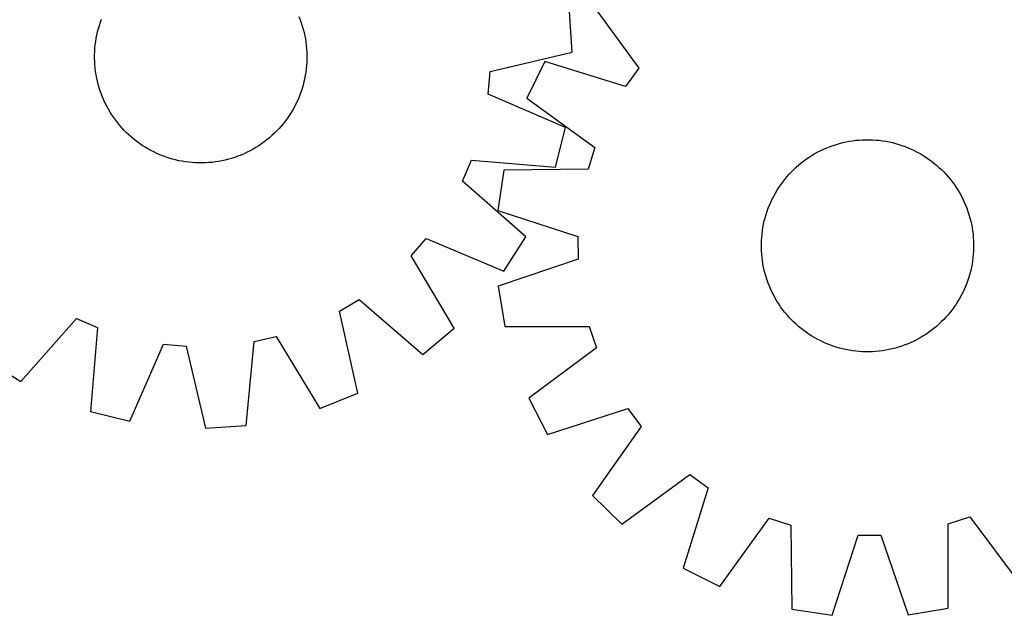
# Model space of a CAD drawing. Header units: millimetres. Extents: x 7 to 1493, y 8 to 2993.
# Tile 9 of 13: x 765 to 1136, y 2119 to 2343. Entities that reach past the tile are written whole.
import ezdxf

# ---------------------------------------------------------------- set-up
doc = ezdxf.new("R2010")
doc.units = ezdxf.units.MM
doc.layers.add('CUT', color=7, linetype='CONTINUOUS', true_color=0x000000)

msp = doc.modelspace()

# ---------------------------------------------------------------- linework, layer by layer
at = {"layer": 'CUT'}
for p, q in [((979.223021, 2350.602987), (997.937075, 2324.936687)), ((972.87942, 2330.921673), (971.842013, 2346.272709)), ((794.696579, 2341.056191), (795.088719, 2342.250022)), ((795.088719, 2342.250022), (795.518165, 2343.430947)), ((869.894474, 2344.360585), (870.353302, 2343.190763)), ((870.353302, 2343.190763), (870.775158, 2342.007106)), ((870.775158, 2342.007106), (871.159627, 2340.810782)), ((793.747677, 2337.409097), (794.025727, 2338.634533)), ((794.025727, 2338.634533), (794.342132, 2339.850631)), ((794.342132, 2339.850631), (794.696579, 2341.056191)), ((871.159627, 2340.810782), (871.506328, 2339.602972)), ((871.506328, 2339.602972), (871.81492, 2338.384868)), ((871.81492, 2338.384868), (872.085099, 2337.157671)), ((793.146209, 2333.688889), (793.307701, 2334.935053)), ((793.307701, 2334.935053), (793.508256, 2336.175531)), ((793.508256, 2336.175531), (793.747677, 2337.409097)), ((872.085099, 2337.157671), (872.316597, 2335.922594)), ((872.316597, 2335.922594), (872.509186, 2334.680855)), ((872.509186, 2334.680855), (872.662675, 2333.433679)), ((792.897511, 2329.928588), (792.941013, 2331.18442)), ((792.941013, 2331.18442), (793.023939, 2332.438266)), ((793.023939, 2332.438266), (793.146209, 2333.688889)), ((872.662675, 2333.433679), (872.776915, 2332.182297)), ((872.776915, 2332.182297), (872.851791, 2330.927945)), ((872.851791, 2330.927945), (872.88723, 2329.671859)), ((941.952057, 2323.677848), (972.87942, 2330.921673)), ((792.893478, 2328.672009), (792.897511, 2329.928588)), ((792.928918, 2327.415923), (792.893478, 2328.672009)), ((793.003794, 2326.161571), (792.928918, 2327.415923)), ((872.839696, 2327.159448), (872.75677, 2325.905602)), ((872.883197, 2328.41528), (872.839696, 2327.159448)), ((872.88723, 2329.671859), (872.883197, 2328.41528)), ((962.61517, 2327.394257), (955.729049, 2313.635191)), ((992.947336, 2317.963749), (962.61517, 2327.394257)), ((793.118033, 2324.910189), (793.003794, 2326.161571)), ((793.271523, 2323.663013), (793.118033, 2324.910189)), ((793.464112, 2322.421274), (793.271523, 2323.663013)), ((872.473008, 2323.408815), (872.272452, 2322.168337)), ((872.6345, 2324.654979), (872.473008, 2323.408815)), ((872.75677, 2325.905602), (872.6345, 2324.654979)), ((941.184795, 2315.137902), (941.952057, 2323.677848)), ((997.937075, 2324.936687), (992.947336, 2317.963749)), ((793.69561, 2321.186197), (793.464112, 2322.421274)), ((793.965788, 2319.959), (793.69561, 2321.186197)), ((794.27438, 2318.740896), (793.965788, 2319.959)), ((871.754981, 2319.709335), (871.438576, 2318.493236)), ((872.033031, 2320.934771), (871.754981, 2319.709335)), ((872.272452, 2322.168337), (872.033031, 2320.934771)), ((794.621082, 2317.533086), (794.27438, 2318.740896)), ((795.00555, 2316.336762), (794.621082, 2317.533086)), ((795.427407, 2315.153105), (795.00555, 2316.336762)), ((870.691989, 2316.093846), (870.262544, 2314.912921)), ((871.084129, 2317.287677), (870.691989, 2316.093846)), ((871.438576, 2318.493236), (871.084129, 2317.287677)), ((795.886234, 2313.983283), (795.427407, 2315.153105)), ((796.381581, 2312.82845), (795.886234, 2313.983283)), ((796.912957, 2311.689747), (796.381581, 2312.82845)), ((869.293467, 2312.594438), (868.754793, 2311.459169)), ((869.796216, 2313.746068), (869.293467, 2312.594438)), ((870.262544, 2314.912921), (869.796216, 2313.746068)), ((970.325665, 2302.497314), (941.184795, 2315.137902)), ((955.729049, 2313.635191), (981.458496, 2295.008051)), ((797.479838, 2310.568296), (796.912957, 2311.689747)), ((798.081666, 2309.465204), (797.479838, 2310.568296)), ((798.717845, 2308.381561), (798.081666, 2309.465204)), ((799.387748, 2307.318435), (798.717845, 2308.381561)), ((866.928707, 2308.162637), (866.251993, 2307.103833)), ((867.571829, 2309.242174), (866.928707, 2308.162637)), ((868.180725, 2310.34138), (867.571829, 2309.242174)), ((868.754793, 2311.459169), (868.180725, 2310.34138)), ((800.090715, 2306.276876), (799.387748, 2307.318435)), ((800.826051, 2305.257912), (800.090715, 2306.276876)), ((801.59303, 2304.262548), (800.826051, 2305.257912)), ((864.800494, 2305.052585), (864.027141, 2304.062165)), ((865.542355, 2306.066808), (864.800494, 2305.052585)), ((866.251993, 2307.103833), (865.542355, 2306.066808)), ((802.390896, 2303.291767), (801.59303, 2304.262548)), ((803.218861, 2302.346526), (802.390896, 2303.291767)), ((804.076109, 2301.427759), (803.218861, 2302.346526)), ((804.961793, 2300.536371), (804.076109, 2301.427759)), ((861.525917, 2301.243372), (860.63453, 2300.357689)), ((862.389044, 2302.156618), (861.525917, 2301.243372)), ((863.22306, 2303.096525), (862.389044, 2302.156618)), ((864.027141, 2304.062165), (863.22306, 2303.096525)), ((966.568566, 2287.577034), (970.325665, 2302.497314)), ((805.875039, 2299.673244), (804.961793, 2300.536371)), ((806.814945, 2298.839228), (805.875039, 2299.673244)), ((807.780585, 2298.035147), (806.814945, 2298.839228)), ((808.771005, 2297.261794), (807.780585, 2298.035147)), ((809.785229, 2296.519933), (808.771005, 2297.261794)), ((856.804376, 2297.10763), (855.785412, 2296.372295)), ((857.79974, 2297.87461), (856.804376, 2297.10763)), ((858.770521, 2298.672476), (857.79974, 2297.87461)), ((859.715762, 2299.500441), (858.770521, 2298.672476)), ((860.63453, 2300.357689), (859.715762, 2299.500441)), ((1074.866071, 2296.852358), (1076.092571, 2297.125682)), ((1076.092571, 2297.125682), (1077.32705, 2297.360346)), ((1077.32705, 2297.360346), (1078.568292, 2297.556117)), ((1078.568292, 2297.556117), (1079.81507, 2297.712804)), ((1079.81507, 2297.712804), (1081.066155, 2297.830252)), ((1081.066155, 2297.830252), (1082.320311, 2297.908344)), ((1082.320311, 2297.908344), (1083.576302, 2297.947003)), ((1083.576302, 2297.947003), (1084.832887, 2297.946192)), ((1084.832887, 2297.946192), (1086.088827, 2297.905911)), ((1086.088827, 2297.905911), (1087.342881, 2297.826199)), ((1087.342881, 2297.826199), (1088.593813, 2297.707136)), ((1088.593813, 2297.707136), (1089.840388, 2297.54884)), ((1089.840388, 2297.54884), (1091.081376, 2297.351465)), ((1091.081376, 2297.351465), (1092.315551, 2297.115207)), ((1092.315551, 2297.115207), (1093.541697, 2296.8403)), ((810.822254, 2295.810295), (809.785229, 2296.519933)), ((811.881057, 2295.133581), (810.822254, 2295.810295)), ((812.960595, 2294.490459), (811.881057, 2295.133581)), ((814.0598, 2293.881564), (812.960595, 2294.490459)), ((815.177589, 2293.307495), (814.0598, 2293.881564)), ((816.312859, 2292.768821), (815.177589, 2293.307495)), ((851.493993, 2293.761418), (850.372542, 2293.194537)), ((852.597084, 2294.363245), (851.493993, 2293.761418)), ((853.680727, 2294.999425), (852.597084, 2294.363245)), ((854.743853, 2295.669328), (853.680727, 2294.999425)), ((855.785412, 2296.372295), (854.743853, 2295.669328)), ((981.458496, 2295.008051), (978.867728, 2286.834479)), ((1064.382862, 2292.70959), (1065.484407, 2293.314243)), ((1065.484407, 2293.314243), (1066.604401, 2293.883998)), ((1066.604401, 2293.883998), (1067.741739, 2294.418292)), ((1067.741739, 2294.418292), (1068.895298, 2294.916597)), ((1068.895298, 2294.916597), (1070.06394, 2295.378423)), ((1070.06394, 2295.378423), (1071.246511, 2295.803313)), ((1071.246511, 2295.803313), (1072.441845, 2296.190847)), ((1072.441845, 2296.190847), (1073.648762, 2296.540644)), ((1073.648762, 2296.540644), (1074.866071, 2296.852358)), ((1093.541697, 2296.8403), (1094.758602, 2296.527014)), ((1094.758602, 2296.527014), (1095.965066, 2296.175659)), ((1095.965066, 2296.175659), (1097.159899, 2295.786581)), ((1097.159899, 2295.786581), (1098.341921, 2295.360165)), ((1098.341921, 2295.360165), (1099.509966, 2294.896831)), ((1099.509966, 2294.896831), (1100.66288, 2294.397036)), ((1100.66288, 2294.397036), (1101.799527, 2293.861274)), ((1101.799527, 2293.861274), (1102.918784, 2293.290073)), ((1102.918784, 2293.290073), (1104.019547, 2292.683998)), ((817.464488, 2292.266072), (816.312859, 2292.768821)), ((818.631341, 2291.799745), (817.464488, 2292.266072)), ((819.812266, 2291.370299), (818.631341, 2291.799745)), ((821.006097, 2290.978159), (819.812266, 2291.370299)), ((822.211657, 2290.623712), (821.006097, 2290.978159)), ((823.427755, 2290.307307), (822.211657, 2290.623712)), ((824.653192, 2290.029257), (823.427755, 2290.307307)), ((825.886757, 2289.789836), (824.653192, 2290.029257)), ((827.127235, 2289.589281), (825.886757, 2289.789836)), ((828.3734, 2289.427788), (827.127235, 2289.589281)), ((839.641015, 2289.745692), (838.399275, 2289.553103)), ((840.876092, 2289.977189), (839.641015, 2289.745692)), ((842.103288, 2290.247368), (840.876092, 2289.977189)), ((843.321392, 2290.55596), (842.103288, 2290.247368)), ((844.529202, 2290.902661), (843.321392, 2290.55596)), ((845.725526, 2291.28713), (844.529202, 2290.902661)), ((846.909183, 2291.708986), (845.725526, 2291.28713)), ((848.079005, 2292.167814), (846.909183, 2291.708986)), ((849.233838, 2292.66316), (848.079005, 2292.167814)), ((850.372542, 2293.194537), (849.233838, 2292.66316)), ((931.547733, 2282.359953), (934.916431, 2290.244828)), ((934.916431, 2290.244828), (966.568566, 2287.577034)), ((1059.189226, 2289.184898), (1060.18262, 2289.954427)), ((1060.18262, 2289.954427), (1061.199696, 2290.692373)), ((1061.199696, 2290.692373), (1062.239449, 2291.398007)), ((1062.239449, 2291.398007), (1063.300854, 2292.070634)), ((1063.300854, 2292.070634), (1064.382862, 2292.70959)), ((1104.019547, 2292.683998), (1105.10073, 2292.043646)), ((1105.10073, 2292.043646), (1106.161265, 2291.369649)), ((1106.161265, 2291.369649), (1107.200106, 2290.662672)), ((1107.200106, 2290.662672), (1108.216228, 2289.923413)), ((1108.216228, 2289.923413), (1109.208628, 2289.152603)), ((829.624022, 2289.305519), (828.3734, 2289.427788)), ((830.877868, 2289.222592), (829.624022, 2289.305519)), ((832.133701, 2289.179091), (830.877868, 2289.222592)), ((833.39028, 2289.175058), (832.133701, 2289.179091)), ((834.646365, 2289.210497), (833.39028, 2289.175058)), ((835.900718, 2289.285373), (834.646365, 2289.210497)), ((837.152099, 2289.399613), (835.900718, 2289.285373)), ((838.399275, 2289.553103), (837.152099, 2289.399613)), ((947.105937, 2286.43027), (944.808632, 2271.216693)), ((978.867728, 2286.834479), (947.105937, 2286.43027)), ((1055.471698, 2285.806593), (1056.360812, 2286.694559)), ((1056.360812, 2286.694559), (1057.277378, 2287.55416)), ((1057.277378, 2287.55416), (1058.220493, 2288.384546)), ((1058.220493, 2288.384546), (1059.189226, 2289.184898)), ((1109.208628, 2289.152603), (1110.176326, 2288.351)), ((1110.176326, 2288.351), (1111.118368, 2287.519397)), ((1111.118368, 2287.519397), (1112.033824, 2286.658614)), ((1112.033824, 2286.658614), (1112.92179, 2285.7695)), ((955.356191, 2261.333016), (931.547733, 2282.359953)), ((1052.206898, 2281.988997), (1052.977709, 2282.981397)), ((1052.977709, 2282.981397), (1053.779312, 2283.949095)), ((1053.779312, 2283.949095), (1054.610915, 2284.891137)), ((1054.610915, 2284.891137), (1055.471698, 2285.806593)), ((1112.92179, 2285.7695), (1113.78139, 2284.852933)), ((1113.78139, 2284.852933), (1114.611776, 2283.909818)), ((1114.611776, 2283.909818), (1115.412129, 2282.941086)), ((1115.412129, 2282.941086), (1116.181658, 2281.947692)), ((1049.446314, 2277.792317), (1050.086666, 2278.873499)), ((1050.086666, 2278.873499), (1050.760663, 2279.934034)), ((1050.760663, 2279.934034), (1051.46764, 2280.972876)), ((1051.46764, 2280.972876), (1052.206898, 2281.988997)), ((1116.181658, 2281.947692), (1116.919603, 2280.930616)), ((1116.919603, 2280.930616), (1117.625238, 2279.890863)), ((1117.625238, 2279.890863), (1118.297865, 2278.829458)), ((1118.297865, 2278.829458), (1118.93682, 2277.747449)), ((1047.733276, 2274.43565), (1048.269038, 2275.572296)), ((1048.269038, 2275.572296), (1048.840238, 2276.691554)), ((1048.840238, 2276.691554), (1049.446314, 2277.792317)), ((1118.93682, 2277.747449), (1119.541474, 2276.645905)), ((1119.541474, 2276.645905), (1120.111229, 2275.525911)), ((1120.111229, 2275.525911), (1120.645523, 2274.388573)), ((944.808632, 2271.216693), (975.034892, 2261.452066)), ((1046.34373, 2270.932668), (1046.770147, 2272.11469)), ((1046.770147, 2272.11469), (1047.233481, 2273.282735)), ((1047.233481, 2273.282735), (1047.733276, 2274.43565)), ((1120.645523, 2274.388573), (1121.143828, 2273.235014)), ((1121.143828, 2273.235014), (1121.605654, 2272.066372)), ((1121.605654, 2272.066372), (1122.030543, 2270.883801)), ((1045.015104, 2266.08832), (1045.290012, 2267.314466)), ((1045.290012, 2267.314466), (1045.603297, 2268.531371)), ((1045.603297, 2268.531371), (1045.954653, 2269.737836)), ((1045.954653, 2269.737836), (1046.34373, 2270.932668)), ((1122.030543, 2270.883801), (1122.418078, 2269.688466)), ((1122.418078, 2269.688466), (1122.767875, 2268.481549)), ((1122.767875, 2268.481549), (1123.079589, 2267.26424)), ((1044.423175, 2262.366582), (1044.581472, 2263.613157)), ((1044.581472, 2263.613157), (1044.778847, 2264.854145)), ((1044.778847, 2264.854145), (1045.015104, 2266.08832)), ((1123.079589, 2267.26424), (1123.352913, 2266.037741)), ((1123.352913, 2266.037741), (1123.587576, 2264.803261)), ((1123.587576, 2264.803261), (1123.783348, 2263.56202)), ((912.2534, 2254.164288), (917.893782, 2260.622264)), ((917.893782, 2260.622264), (947.172358, 2248.303994)), ((947.172358, 2248.303994), (955.356191, 2261.333016)), ((975.034892, 2261.452066), (975.096698, 2252.877945)), ((1044.224401, 2259.861596), (1044.304112, 2261.11565)), ((1044.304112, 2261.11565), (1044.423175, 2262.366582)), ((1123.783348, 2263.56202), (1123.940035, 2262.315242)), ((1123.940035, 2262.315242), (1124.057483, 2261.064157)), ((1124.057483, 2261.064157), (1124.135574, 2259.81)), ((1044.183309, 2257.349071), (1044.18412, 2258.605656)), ((1044.221968, 2256.093081), (1044.183309, 2257.349071)), ((1044.18412, 2258.605656), (1044.224401, 2259.861596)), ((1124.173423, 2257.297425), (1124.133141, 2256.041485)), ((1124.135574, 2259.81), (1124.174234, 2258.55401)), ((1124.174234, 2258.55401), (1124.173423, 2257.297425)), ((928.398908, 2226.809264), (912.2534, 2254.164288)), ((975.096698, 2252.877945), (945.014347, 2242.678586)), ((1044.30006, 2254.838924), (1044.221968, 2256.093081)), ((1044.417507, 2253.587839), (1044.30006, 2254.838924)), ((1044.574194, 2252.341061), (1044.417507, 2253.587839)), ((1123.934367, 2253.536499), (1123.77607, 2252.289924)), ((1124.05343, 2254.787431), (1123.934367, 2253.536499)), ((1124.133141, 2256.041485), (1124.05343, 2254.787431)), ((1044.769966, 2251.09982), (1044.574194, 2252.341061)), ((1045.00463, 2249.86534), (1044.769966, 2251.09982)), ((1045.277953, 2248.638841), (1045.00463, 2249.86534)), ((1123.342438, 2249.814761), (1123.067531, 2248.588615)), ((1123.578696, 2251.048936), (1123.342438, 2249.814761)), ((1123.77607, 2252.289924), (1123.578696, 2251.048936)), ((1045.589668, 2247.421532), (1045.277953, 2248.638841)), ((1045.939465, 2246.214615), (1045.589668, 2247.421532)), ((1046.326999, 2245.01928), (1045.939465, 2246.214615)), ((1122.40289, 2246.165245), (1122.013812, 2244.970413)), ((1122.754245, 2247.37171), (1122.40289, 2246.165245)), ((1123.067531, 2248.588615), (1122.754245, 2247.37171)), ((945.014347, 2242.678586), (947.530735, 2227.499708)), ((1046.751889, 2243.836709), (1046.326999, 2245.01928)), ((1047.213714, 2242.668067), (1046.751889, 2243.836709)), ((1047.71202, 2241.514508), (1047.213714, 2242.668067)), ((1048.246314, 2240.37717), (1047.71202, 2241.514508)), ((1120.624267, 2241.467431), (1120.088505, 2240.330785)), ((1121.124061, 2242.620346), (1120.624267, 2241.467431)), ((1121.587396, 2243.788391), (1121.124061, 2242.620346)), ((1122.013812, 2244.970413), (1121.587396, 2243.788391)), ((885.190459, 2233.310894), (892.550406, 2237.70982)), ((892.550406, 2237.70982), (916.589431, 2216.946872)), ((1048.816068, 2239.257176), (1048.246314, 2240.37717)), ((1049.420722, 2238.155631), (1048.816068, 2239.257176)), ((1050.059678, 2237.073623), (1049.420722, 2238.155631)), ((1118.911229, 2238.110764), (1118.270876, 2237.029582)), ((1119.517304, 2239.211527), (1118.911229, 2238.110764)), ((1120.088505, 2240.330785), (1119.517304, 2239.211527)), ((1050.732304, 2236.012218), (1050.059678, 2237.073623)), ((1051.437939, 2234.972465), (1050.732304, 2236.012218)), ((1052.175885, 2233.955389), (1051.437939, 2234.972465)), ((1052.945414, 2232.961995), (1052.175885, 2233.955389)), ((1116.889903, 2234.930205), (1116.150644, 2233.914084)), ((1117.596879, 2235.969046), (1116.889903, 2234.930205)), ((1118.270876, 2237.029582), (1117.596879, 2235.969046)), ((765.051436, 2206.706097), (786.078374, 2230.514555)), ((786.078374, 2230.514555), (793.963248, 2227.145857)), ((892.092582, 2202.305484), (885.190459, 2233.310894)), ((1053.745766, 2231.993262), (1052.945414, 2232.961995)), ((1054.576152, 2231.050148), (1053.745766, 2231.993262)), ((1055.435752, 2230.133581), (1054.576152, 2231.050148)), ((1113.746627, 2231.011944), (1112.885844, 2230.096488)), ((1114.578231, 2231.953985), (1113.746627, 2231.011944)), ((1115.379833, 2232.921684), (1114.578231, 2231.953985)), ((1116.150644, 2233.914084), (1115.379833, 2232.921684)), ((793.963248, 2227.145857), (791.295454, 2195.493722)), ((916.589431, 2216.946872), (928.398908, 2226.809264)), ((947.530735, 2227.499708), (979.295052, 2227.553424)), ((979.295052, 2227.553424), (982.003382, 2219.41805)), ((1056.323719, 2229.244467), (1055.435752, 2230.133581)), ((1057.239174, 2228.383684), (1056.323719, 2229.244467)), ((1058.181216, 2227.552081), (1057.239174, 2228.383684)), ((1059.148914, 2226.750478), (1058.181216, 2227.552081)), ((1060.141314, 2225.979667), (1059.148914, 2226.750478)), ((1109.168317, 2226.718183), (1108.174922, 2225.948654)), ((1110.137049, 2227.518535), (1109.168317, 2226.718183)), ((1111.080164, 2228.348921), (1110.137049, 2227.518535)), ((1111.996731, 2229.208522), (1111.080164, 2228.348921)), ((1112.885844, 2230.096488), (1111.996731, 2229.208522)), ((853.008019, 2221.841046), (861.367087, 2223.750325)), ((861.367087, 2223.750325), (877.813455, 2196.57512)), ((1061.157436, 2225.240409), (1060.141314, 2225.979667)), ((1062.196277, 2224.533432), (1061.157436, 2225.240409)), ((1063.256812, 2223.859435), (1062.196277, 2224.533432)), ((1064.337995, 2223.219083), (1063.256812, 2223.859435)), ((1065.438758, 2222.613008), (1064.337995, 2223.219083)), ((1103.97468, 2223.193491), (1102.873135, 2222.588838)), ((1105.056689, 2223.832447), (1103.97468, 2223.193491)), ((1106.118093, 2224.505074), (1105.056689, 2223.832447)), ((1107.157847, 2225.210708), (1106.118093, 2224.505074)), ((1108.174922, 2225.948654), (1107.157847, 2225.210708)), ((806.215734, 2191.736623), (818.856322, 2220.877493)), ((818.856322, 2220.877493), (827.396268, 2220.110231)), ((827.396268, 2220.110231), (834.640093, 2189.182869)), ((849.99113, 2190.220275), (853.008019, 2221.841046)), ((982.003382, 2219.41805), (956.545141, 2200.421926)), ((1066.558015, 2222.041807), (1065.438758, 2222.613008)), ((1067.694662, 2221.506045), (1066.558015, 2222.041807)), ((1068.847577, 2221.00625), (1067.694662, 2221.506045)), ((1070.015621, 2220.542916), (1068.847577, 2221.00625)), ((1071.197643, 2220.1165), (1070.015621, 2220.542916)), ((1072.392476, 2219.727422), (1071.197643, 2220.1165)), ((1073.59894, 2219.376067), (1072.392476, 2219.727422)), ((1074.815846, 2219.062781), (1073.59894, 2219.376067)), ((1094.70878, 2219.362437), (1093.491471, 2219.050723)), ((1095.915697, 2219.712234), (1094.70878, 2219.362437)), ((1097.111031, 2220.099768), (1095.915697, 2219.712234)), ((1098.293603, 2220.524658), (1097.111031, 2220.099768)), ((1099.462245, 2220.986484), (1098.293603, 2220.524658)), ((1100.615804, 2221.484789), (1099.462245, 2220.986484)), ((1101.753142, 2222.019083), (1100.615804, 2221.484789)), ((1102.873135, 2222.588838), (1101.753142, 2222.019083)), ((1076.041991, 2218.787873), (1074.815846, 2219.062781)), ((1077.276167, 2218.551616), (1076.041991, 2218.787873)), ((1078.517154, 2218.354241), (1077.276167, 2218.551616)), ((1079.763729, 2218.195945), (1078.517154, 2218.354241)), ((1081.014661, 2218.076882), (1079.763729, 2218.195945)), ((1082.268716, 2217.99717), (1081.014661, 2218.076882)), ((1083.524655, 2217.956889), (1082.268716, 2217.99717)), ((1084.781241, 2217.956078), (1083.524655, 2217.956889)), ((1086.037231, 2217.994737), (1084.781241, 2217.956078)), ((1087.291388, 2218.072829), (1086.037231, 2217.994737)), ((1088.542472, 2218.190276), (1087.291388, 2218.072829)), ((1089.789251, 2218.346963), (1088.542472, 2218.190276)), ((1091.030492, 2218.542735), (1089.789251, 2218.346963)), ((1092.264972, 2218.777399), (1091.030492, 2218.542735)), ((1093.491471, 2219.050723), (1092.264972, 2218.777399)), ((752.022414, 2214.889931), (765.051436, 2206.706097)), ((877.813455, 2196.57512), (892.092582, 2202.305484)), ((956.545141, 2200.421926), (963.628899, 2186.763562)), ((791.295454, 2195.493722), (806.215734, 2191.736623)), ((963.628899, 2186.763562), (993.821961, 2196.630362)), ((993.821961, 2196.630362), (998.911705, 2189.730082)), ((834.640093, 2189.182869), (849.99113, 2190.220275)), ((998.911705, 2189.730082), (980.569604, 2163.796665)), ((991.527325, 2152.99579), (1017.193624, 2171.709845)), ((1017.193624, 2171.709845), (1024.166563, 2166.720105)), ((980.569604, 2163.796665), (991.527325, 2152.99579)), ((1024.166563, 2166.720105), (1014.736055, 2136.387939)), ((1028.49512, 2129.501819), (1047.12226, 2155.231265)), ((1047.12226, 2155.231265), (1055.295833, 2152.640497)), ((1055.295833, 2152.640497), (1055.700042, 2120.878706)), ((1114.576887, 2153.067821), (1122.712262, 2155.776152)), ((1114.630603, 2121.303504), (1114.576887, 2153.067821)), ((1122.712262, 2155.776152), (1141.708386, 2130.317911)), ((1070.913619, 2118.581401), (1080.678246, 2148.807661)), ((1080.678246, 2148.807661), (1089.252367, 2148.869468)), ((1089.252367, 2148.869468), (1099.451725, 2118.787117)), ((1014.736055, 2136.387939), (1028.49512, 2129.501819)), ((1055.700042, 2120.878706), (1070.913619, 2118.581401)), ((1099.451725, 2118.787117), (1114.630603, 2121.303504))]:
    msp.add_line(p, q, dxfattribs=at)

doc.saveas('drawing.dxf')
